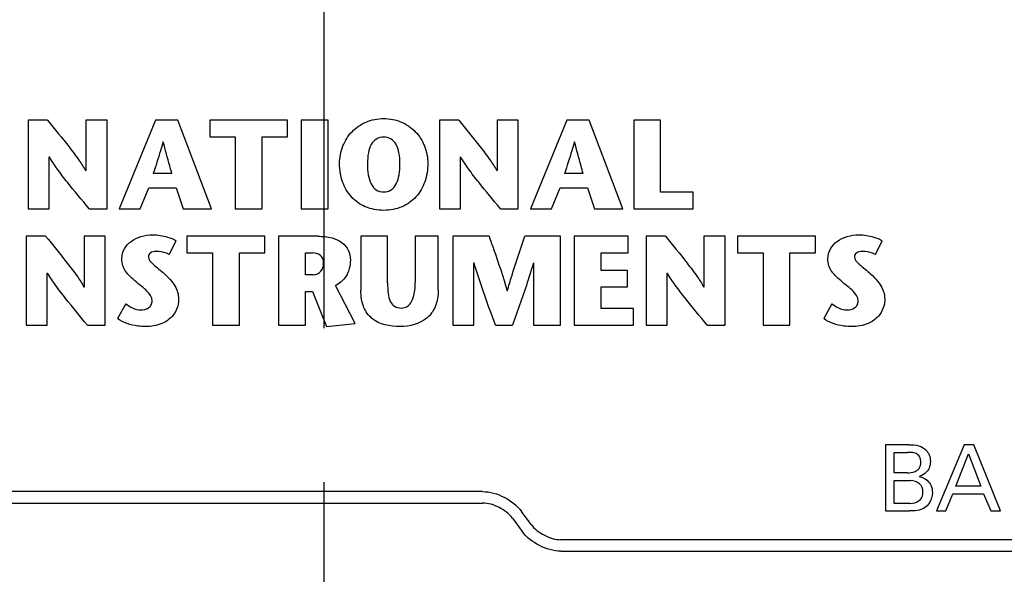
# Model space of a CAD drawing. Header units: inches. Extents: x 0 to 34, y 0 to 22.
# Tile 12 of 103: x 10.599 to 11.495, y 13.365 to 13.87. Entities that reach past the tile are written whole.
import ezdxf

# ---------------------------------------------------------------- set-up
doc = ezdxf.new("R2010")
doc.units = ezdxf.units.IN
doc.header["$LTSCALE"] = 1.87
doc.header["$MEASUREMENT"] = 0
doc.linetypes.add('CENTER', pattern=[0.6, 0.375, -0.075, 0.075, -0.075])
doc.layers.get('0').update_dxf_attribs({"linetype": 'CONTINUOUS'})
doc.layers.add('DEFAULT_1', color=7, linetype='CENTER')
doc.layers.add('DIMENSIONS', color=7, linetype='CONTINUOUS')
doc.styles.get("Standard").update_dxf_attribs({"font": 'txt', "width": 0.8})
doc.dimstyles.new('DIMSTYLE_2', dxfattribs={"dimtxt": 0.125, "dimasz": 0.18, "dimexe": 0.125, "dimexo": 0.0625, "dimgap": 0.03125, "dimtad": 0, "dimtih": 1, "dimtoh": 1, "dimdsep": 46, "dimtxsty": 'STANDARD', "dimblk": '_FILLED', "dimblk1": '_FILLED', "dimblk2": '_FILLED', "dimcen": 0.09, "dimadec": 0, "dimazin": 0, "dimtp": 0.001, "dimtm": 0.001, "dimtfac": 1, "dimtofl": 0, "dimtmove": 0, "dimatfit": 3, "dimldrblk": '_FILLED', "dimfxl": 1, "dimtolj": 1, "dimarcsym": 0})
doc.dimstyles.new('DIMSTYLE_4', dxfattribs={"dimtxt": 0.125, "dimasz": 0.18, "dimexe": 0.125, "dimexo": 0.0625, "dimgap": 0.09, "dimtad": 0, "dimtih": 1, "dimtoh": 1, "dimdsep": 46, "dimtxsty": 'STANDARD', "dimblk": '_FILLED', "dimblk1": '_FILLED', "dimblk2": '_FILLED', "dimcen": 0.09, "dimadec": 0, "dimazin": 0, "dimtp": 0.001, "dimtm": 0.001, "dimtfac": 1, "dimtofl": 0, "dimtmove": 0, "dimatfit": 2, "dimldrblk": '_FILLED', "dimfxl": 1, "dimtolj": 1, "dimarcsym": 0})

# ---------------------------------------------------------------- blocks, each defined once
blk = doc.blocks.new('*D16')
at = {"layer": 'DIMENSIONS', "color": 2, "linetype": 'CONTINUOUS'}
blk.add_line((10.68803, 13.03044), (9.31471, 13.03044), dxfattribs=at)
at = {"layer": 'DIMENSIONS', "color": 2, "linetype": 'CONTINUOUS', "insert": (9.25221, 13.09294), "char_height": 0.125, "width": 1.025, "attachment_point": 3, "line_spacing_factor": 0.9}
blk.add_mtext('57{\\Ftxt.shx;\\W1.000000;\\H0.125000; }[2.244]', dxfattribs=at)
blk = doc.blocks.new('_FILLED')
at = {"color": 0, "linetype": 'BYBLOCK'}
blk.add_solid([(0, 0), (-1, 0.1736), (-1, -0.1736)], dxfattribs=at)
blk = doc.blocks.new('*D17')
at = {"layer": 'DIMENSIONS', "color": 2, "linetype": 'CONTINUOUS'}
blk.add_line((10.68803, 12.04619), (9.31471, 12.04619), dxfattribs=at)
at = {"layer": 'DIMENSIONS', "color": 2, "linetype": 'CONTINUOUS', "insert": (9.25221, 12.10869), "char_height": 0.125, "width": 1.025, "attachment_point": 3, "line_spacing_factor": 0.9}
blk.add_mtext('82{\\Ftxt.shx;\\W1.000000;\\H0.125000; }[3.228]', dxfattribs=at)
blk = doc.blocks.new('*D18')
at = {"layer": 'DIMENSIONS', "color": 2, "linetype": 'CONTINUOUS'}
blk.add_line((10.68803, 11.06194), (9.31471, 11.06194), dxfattribs=at)
at = {"layer": 'DIMENSIONS', "color": 2, "linetype": 'CONTINUOUS', "insert": (9.25221, 11.12444), "char_height": 0.125, "width": 1.125, "attachment_point": 3, "line_spacing_factor": 0.9}
blk.add_mtext('107{\\Ftxt.shx;\\W1.000000;\\H0.125000; }[4.213]', dxfattribs=at)
blk = doc.blocks.new('*D19')
at = {"layer": 'DIMENSIONS', "color": 2, "linetype": 'CONTINUOUS'}
blk.add_line((10.68803, 10.07769), (9.31471, 10.07769), dxfattribs=at)
at = {"layer": 'DIMENSIONS', "color": 2, "linetype": 'CONTINUOUS', "insert": (9.25221, 10.14019), "char_height": 0.125, "width": 1.125, "attachment_point": 3, "line_spacing_factor": 0.9}
blk.add_mtext('132{\\Ftxt.shx;\\W1.000000;\\H0.125000; }[5.197]', dxfattribs=at)
blk = doc.blocks.new('*D20')
at = {"layer": 'DIMENSIONS', "color": 2, "linetype": 'CONTINUOUS'}
blk.add_line((10.56008, 9.05407), (9.31471, 9.05407), dxfattribs=at)
at = {"layer": 'DIMENSIONS', "color": 2, "linetype": 'CONTINUOUS', "insert": (9.25221, 9.11657), "char_height": 0.125, "width": 1.125, "attachment_point": 3, "line_spacing_factor": 0.9}
blk.add_mtext('158{\\Ftxt.shx;\\W1.000000;\\H0.125000; }[6.220]', dxfattribs=at)
blk = doc.blocks.new('*D21')
at = {"layer": 'DIMENSIONS', "color": 2, "linetype": 'CONTINUOUS'}
blk.add_line((10.72975, 8.76954), (9.31471, 8.76954), dxfattribs=at)
at = {"layer": 'DIMENSIONS', "color": 2, "linetype": 'CONTINUOUS', "insert": (9.25221, 8.83204), "char_height": 0.125, "width": 1.425, "attachment_point": 3, "line_spacing_factor": 0.9}
blk.add_mtext('165.23{\\Ftxt.shx;\\W1.000000;\\H0.125000; }[6.505]', dxfattribs=at)
blk = doc.blocks.new('*D25')
at = {"layer": 'DIMENSIONS', "color": 2, "linetype": 'CONTINUOUS'}
for p, q in [((9.4457, 13.78591), (9.3282, 13.78591)), ((11.31204, 13.05381), (9.4457, 13.78591))]:
    blk.add_line(p, q, dxfattribs=at)
at = {"layer": 'DIMENSIONS', "color": 2, "linetype": 'CONTINUOUS', "xscale": 0.18, "yscale": 0.18, "zscale": 0.18, "rotation": 338.581641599}
blk.add_blockref('_FILLED', (11.31204, 13.05381), dxfattribs=at)
at = {"layer": 'DIMENSIONS', "color": 2, "linetype": 'CONTINUOUS', "insert": (9.2657, 13.84841), "char_height": 0.125, "width": 1.6916667, "attachment_point": 3, "line_spacing_factor": 0.9}
blk.add_mtext('12X \\Fgdt;{\\Fgdt;n}\\Ftxt;3.25{\\Ftxt.shx;\\W1.000000;\\H0.125000; }[.128]\\PLEDS', dxfattribs=at)

msp = doc.modelspace()

# ---------------------------------------------------------------- linework, layer by layer
at = {"color": 7, "linetype": 'CONTINUOUS'}
for p, q in [((10.60624, 13.77865), (10.60624, 13.69785)), ((10.62391, 13.77865), (10.60624, 13.77865)), ((10.659, 13.77865), (10.659, 13.73236)), ((10.67816, 13.77865), (10.659, 13.77865)), ((10.67816, 13.69785), (10.67816, 13.77865)), ((10.72226, 13.77865), (10.68936, 13.69785)), ((10.74269, 13.77865), (10.72226, 13.77865)), ((10.77339, 13.69785), (10.74269, 13.77865)), ((10.77165, 13.77865), (10.77165, 13.76353)), ((10.84264, 13.77865), (10.77165, 13.77865)), ((10.84264, 13.76353), (10.84264, 13.77865)), ((10.85511, 13.77865), (10.85511, 13.69785)), ((10.87947, 13.77865), (10.85511, 13.77865)), ((10.87947, 13.69785), (10.87947, 13.77865)), ((10.98082, 13.77865), (10.98082, 13.69785)), ((10.99848, 13.77865), (10.98082, 13.77865)), ((11.03357, 13.77865), (11.03357, 13.73236)), ((11.05274, 13.77865), (11.03357, 13.77865)), ((11.05274, 13.69785), (11.05274, 13.77865)), ((11.09682, 13.77865), (11.06392, 13.69785)), ((11.11726, 13.77865), (11.09682, 13.77865)), ((11.14797, 13.69785), (11.11726, 13.77865)), ((11.15801, 13.77865), (11.15801, 13.69785)), ((11.18236, 13.77865), (11.15801, 13.77865)), ((11.18236, 13.71297), (11.18236, 13.77865)), ((10.72918, 13.7588), (10.72941, 13.7588)), ((10.77165, 13.76353), (10.79498, 13.76353)), ((10.79498, 13.76353), (10.79498, 13.69785)), ((10.81933, 13.69785), (10.81933, 13.76353)), ((10.81933, 13.76353), (10.84264, 13.76353)), ((11.10375, 13.7588), (11.10398, 13.7588)), ((10.6254, 13.69785), (10.6254, 13.74518)), ((10.6254, 13.74518), (10.62564, 13.74518)), ((10.99998, 13.69785), (10.99998, 13.74518)), ((10.99998, 13.74518), (11.00021, 13.74518)), ((10.659, 13.73236), (10.65877, 13.73236)), ((10.73727, 13.72994), (10.72029, 13.72994)), ((11.03357, 13.73236), (11.03335, 13.73236)), ((11.11183, 13.72994), (11.09487, 13.72994)), ((10.70841, 13.69785), (10.71614, 13.71713)), ((10.71614, 13.71713), (10.74119, 13.71713)), ((10.74119, 13.71713), (10.74753, 13.69785)), ((11.08297, 13.69785), (11.09071, 13.71713)), ((11.09071, 13.71713), (11.11575, 13.71713)), ((11.11575, 13.71713), (11.1221, 13.69785)), ((11.21191, 13.71297), (11.18236, 13.71297)), ((11.21191, 13.69785), (11.21191, 13.71297)), ((10.60624, 13.69785), (10.6254, 13.69785)), ((10.66188, 13.69785), (10.67816, 13.69785)), ((10.68936, 13.69785), (10.70841, 13.69785)), ((10.74753, 13.69785), (10.77339, 13.69785)), ((10.79498, 13.69785), (10.81933, 13.69785)), ((10.85511, 13.69785), (10.87947, 13.69785)), ((10.98082, 13.69785), (10.99998, 13.69785)), ((11.03646, 13.69785), (11.05274, 13.69785)), ((11.06392, 13.69785), (11.08297, 13.69785)), ((11.1221, 13.69785), (11.14797, 13.69785)), ((11.15801, 13.69785), (11.21191, 13.69785)), ((10.60463, 13.67284), (10.60463, 13.59204)), ((10.62229, 13.67284), (10.60463, 13.67284)), ((10.65739, 13.67284), (10.65739, 13.62655)), ((10.67655, 13.67284), (10.65739, 13.67284)), ((10.67655, 13.59204), (10.67655, 13.67284)), ((10.73484, 13.65611), (10.74107, 13.6688)), ((10.751, 13.67284), (10.751, 13.65772)), ((10.82199, 13.67284), (10.751, 13.67284)), ((10.82199, 13.65772), (10.82199, 13.67284)), ((10.83446, 13.67284), (10.83446, 13.59204)), ((10.87047, 13.67284), (10.83446, 13.67284)), ((10.90937, 13.67284), (10.90937, 13.62344)), ((10.93372, 13.67284), (10.90937, 13.67284)), ((10.93372, 13.6306), (10.93372, 13.67284)), ((10.95889, 13.67284), (10.95889, 13.63094)), ((10.97989, 13.67284), (10.95889, 13.67284)), ((10.97989, 13.62401), (10.97989, 13.67284)), ((10.99306, 13.67284), (10.99306, 13.59204)), ((11.02607, 13.67284), (10.99306, 13.67284)), ((11.09106, 13.67284), (11.05873, 13.67284)), ((11.09106, 13.59204), (11.09106, 13.67284)), ((11.10375, 13.67284), (11.10375, 13.59204)), ((11.15282, 13.67284), (11.10375, 13.67284)), ((11.15282, 13.65772), (11.15282, 13.67284)), ((11.16908, 13.67284), (11.16908, 13.59204)), ((11.18675, 13.67284), (11.16908, 13.67284)), ((11.22184, 13.67284), (11.22184, 13.62655)), ((11.241, 13.67284), (11.22184, 13.67284)), ((11.241, 13.59204), (11.241, 13.67284)), ((11.25231, 13.67284), (11.25231, 13.65772)), ((11.3233, 13.67284), (11.25231, 13.67284)), ((11.3233, 13.65772), (11.3233, 13.67284)), ((11.3779, 13.65611), (11.38414, 13.6688)), ((10.751, 13.65772), (10.77432, 13.65772)), ((10.77432, 13.65772), (10.77432, 13.59204)), ((10.79867, 13.59204), (10.79867, 13.65772)), ((10.79867, 13.65772), (10.82199, 13.65772)), ((10.85881, 13.63787), (10.85881, 13.65772)), ((10.85881, 13.65772), (10.86527, 13.65772)), ((11.12811, 13.64179), (11.12811, 13.65772)), ((11.12811, 13.65772), (11.15282, 13.65772)), ((11.25231, 13.65772), (11.27563, 13.65772)), ((11.27563, 13.65772), (11.27563, 13.59204)), ((11.29998, 13.59204), (11.29998, 13.65772)), ((11.29998, 13.65772), (11.3233, 13.65772)), ((11.01222, 13.59204), (11.01222, 13.6486)), ((11.01222, 13.6486), (11.01245, 13.6486)), ((11.06647, 13.6486), (11.0667, 13.6486)), ((11.0667, 13.6486), (11.0667, 13.59204)), ((10.62379, 13.59204), (10.62379, 13.63936)), ((10.62379, 13.63936), (10.62402, 13.63936)), ((11.15223, 13.64179), (11.12811, 13.64179)), ((11.15223, 13.62667), (11.15223, 13.64179)), ((11.18824, 13.59204), (11.18824, 13.63936)), ((11.18824, 13.63936), (11.18847, 13.63936)), ((10.86574, 13.63787), (10.85881, 13.63787)), ((10.65739, 13.62655), (10.65715, 13.62655)), ((10.85881, 13.59204), (10.85881, 13.62263)), ((10.85881, 13.62263), (10.86516, 13.62263)), ((10.86516, 13.62263), (10.87797, 13.59066)), ((10.90406, 13.59331), (10.88617, 13.62794)), ((11.04281, 13.62309), (11.04258, 13.62309)), ((11.12811, 13.60716), (11.12811, 13.62667)), ((11.12811, 13.62667), (11.15223, 13.62667)), ((11.22184, 13.62655), (11.22161, 13.62655)), ((10.69524, 13.61144), (10.68786, 13.59804)), ((11.15777, 13.60716), (11.12811, 13.60716)), ((11.15777, 13.59204), (11.15777, 13.60716)), ((11.33831, 13.61144), (11.33092, 13.59804)), ((10.60463, 13.59204), (10.62379, 13.59204)), ((10.66027, 13.59204), (10.67655, 13.59204)), ((10.77432, 13.59204), (10.79867, 13.59204)), ((10.83446, 13.59204), (10.85881, 13.59204)), ((10.87797, 13.59066), (10.90406, 13.59331)), ((10.99306, 13.59204), (11.01222, 13.59204)), ((11.03195, 13.59204), (11.0473, 13.59204)), ((11.0667, 13.59204), (11.09106, 13.59204)), ((11.10375, 13.59204), (11.15777, 13.59204)), ((11.16908, 13.59204), (11.18824, 13.59204)), ((11.22472, 13.59204), (11.241, 13.59204)), ((11.27563, 13.59204), (11.29998, 13.59204)), ((11.38712, 13.48288), (11.38712, 13.42275)), ((11.4086, 13.48288), (11.38712, 13.48288)), ((11.45877, 13.48288), (11.43346, 13.42275)), ((11.46768, 13.48288), (11.45877, 13.48288)), ((11.492, 13.42275), (11.46768, 13.48288)), ((11.39519, 13.45747), (11.39519, 13.47605)), ((11.39519, 13.47605), (11.40719, 13.47605)), ((11.45119, 13.44515), (11.46286, 13.47463)), ((11.46286, 13.47463), (11.47393, 13.44515)), ((11.40685, 13.45747), (11.39519, 13.45747)), ((11.39519, 13.42949), (11.39519, 13.45031)), ((11.39519, 13.45031), (11.40977, 13.45031)), ((11.47393, 13.44515), (11.45119, 13.44515)), ((11.02024, 13.44034), (10.45405, 13.44029)), ((11.44204, 13.42275), (11.44853, 13.43841)), ((11.44853, 13.43841), (11.47643, 13.43841)), ((11.47643, 13.43841), (11.48293, 13.42275)), ((10.45405, 13.42987), (11.02023, 13.42992)), ((11.40944, 13.42949), (11.39519, 13.42949)), ((11.0473, 13.41616), (11.0561, 13.4041)), ((11.06451, 13.41024), (11.05571, 13.42231)), ((11.38712, 13.42275), (11.40902, 13.42275)), ((11.43346, 13.42275), (11.44204, 13.42275)), ((11.48293, 13.42275), (11.492, 13.42275)), ((11.96014, 13.39647), (11.09159, 13.39647)), ((11.09159, 13.38606), (11.96014, 13.38606))]:
    msp.add_line(p, q, dxfattribs=at)
for points, knots in [([(10.62391, 13.77865), (10.6305, 13.77056), (10.64034, 13.75863), (10.65197, 13.7432), (10.65696, 13.7358), (10.65877, 13.73236)], [0, 0, 0, 0, 0.539992, 0.799014, 1, 1, 1, 1]), ([(10.88998, 13.73918), (10.88998, 13.74458), (10.89192, 13.75526), (10.9006, 13.76881), (10.91392, 13.77799), (10.92468, 13.78004), (10.93014, 13.78004)], [0, 0, 0, 0, 0.255383, 0.498761, 0.741926, 1, 1, 1, 1]), ([(10.93014, 13.78004), (10.9356, 13.78004), (10.94636, 13.77799), (10.95969, 13.76881), (10.96837, 13.75526), (10.97032, 13.74458), (10.97032, 13.73918)], [0, 0, 0, 0, 0.258056, 0.501244, 0.744634, 1, 1, 1, 1]), ([(10.99848, 13.77865), (11.00508, 13.77056), (11.01491, 13.75863), (11.02654, 13.7432), (11.03153, 13.7358), (11.03335, 13.73236)], [0, 0, 0, 0, 0.539987, 0.798986, 1, 1, 1, 1]), ([(10.72918, 13.7588), (10.72846, 13.75611), (10.72571, 13.74642), (10.72247, 13.73689), (10.72029, 13.72994)], [0, 0, 0, 0, 0.276447, 1, 1, 1, 1]), ([(10.73727, 13.72994), (10.73662, 13.73225), (10.73391, 13.74184), (10.73125, 13.75145), (10.72941, 13.7588)], [0, 0, 0, 0, 0.240588, 1, 1, 1, 1]), ([(10.93014, 13.76319), (10.92784, 13.76319), (10.9231, 13.76212), (10.91816, 13.75638), (10.91577, 13.74842), (10.91537, 13.74245), (10.91537, 13.73918)], [0, 0, 0, 0, 0.219521, 0.432812, 0.68789, 1, 1, 1, 1]), ([(10.94492, 13.73918), (10.94492, 13.74245), (10.94451, 13.74842), (10.94213, 13.75638), (10.93718, 13.76212), (10.93245, 13.76319), (10.93014, 13.76319)], [0, 0, 0, 0, 0.312091, 0.567125, 0.780376, 1, 1, 1, 1]), ([(11.10375, 13.7588), (11.10302, 13.75611), (11.10028, 13.74642), (11.09704, 13.73689), (11.09487, 13.72994)], [0, 0, 0, 0, 0.276474, 1, 1, 1, 1]), ([(11.11183, 13.72994), (11.11119, 13.73225), (11.10849, 13.74185), (11.10582, 13.75145), (11.10398, 13.7588)], [0, 0, 0, 0, 0.240535, 1, 1, 1, 1]), ([(10.66188, 13.69785), (10.65526, 13.70587), (10.64528, 13.71774), (10.63318, 13.73353), (10.62783, 13.74139), (10.62564, 13.74518)], [0, 0, 0, 0, 0.522902, 0.779652, 1, 1, 1, 1]), ([(10.93014, 13.69647), (10.92446, 13.69647), (10.91338, 13.6984), (10.89985, 13.70806), (10.89163, 13.72242), (10.88998, 13.73348), (10.88998, 13.73918)], [0, 0, 0, 0, 0.260859, 0.498373, 0.738882, 1, 1, 1, 1]), ([(10.91537, 13.73918), (10.91537, 13.73568), (10.91573, 13.72931), (10.91795, 13.72081), (10.92282, 13.71451), (10.92776, 13.71332), (10.93014, 13.71332)], [0, 0, 0, 0, 0.316144, 0.573861, 0.784981, 1, 1, 1, 1]), ([(10.97032, 13.73918), (10.97032, 13.73348), (10.96866, 13.72242), (10.96044, 13.70806), (10.9469, 13.6984), (10.93583, 13.69647), (10.93014, 13.69647)], [0, 0, 0, 0, 0.261099, 0.501615, 0.73915, 1, 1, 1, 1]), ([(10.93014, 13.71332), (10.93252, 13.71332), (10.93747, 13.71451), (10.94234, 13.72081), (10.94455, 13.72931), (10.94492, 13.73568), (10.94492, 13.73918)], [0, 0, 0, 0, 0.215101, 0.426188, 0.68387, 1, 1, 1, 1]), ([(11.03646, 13.69785), (11.02983, 13.70587), (11.01985, 13.71774), (11.00775, 13.73353), (11.0024, 13.74139), (11.00021, 13.74518)], [0, 0, 0, 0, 0.52298, 0.779707, 1, 1, 1, 1]), ([(10.62229, 13.67284), (10.62888, 13.66475), (10.63872, 13.65282), (10.65035, 13.63739), (10.65534, 13.62999), (10.65715, 13.62655)], [0, 0, 0, 0, 0.540005, 0.799004, 1, 1, 1, 1]), ([(10.69167, 13.65253), (10.69167, 13.65557), (10.69327, 13.66181), (10.69998, 13.6689), (10.70924, 13.67326), (10.71629, 13.67423), (10.71995, 13.67423)], [0, 0, 0, 0, 0.232127, 0.466197, 0.721356, 1, 1, 1, 1]), ([(10.71995, 13.67423), (10.72446, 13.67423), (10.7318, 13.67302), (10.73869, 13.6703), (10.74107, 13.6688)], [0, 0, 0, 0, 0.615622, 1, 1, 1, 1]), ([(10.87047, 13.67284), (10.87471, 13.67284), (10.88237, 13.67214), (10.89234, 13.66792), (10.89866, 13.66047), (10.89978, 13.65432), (10.89978, 13.65126)], [0, 0, 0, 0, 0.311062, 0.55948, 0.775376, 1, 1, 1, 1]), ([(11.02607, 13.67284), (11.02746, 13.66897), (11.03337, 13.65252), (11.03889, 13.63593), (11.04258, 13.62309)], [0, 0, 0, 0, 0.23571, 1, 1, 1, 1]), ([(11.04281, 13.62309), (11.04406, 13.62764), (11.0489, 13.64437), (11.05461, 13.66083), (11.05873, 13.67284)], [0, 0, 0, 0, 0.270664, 1, 1, 1, 1]), ([(11.18675, 13.67284), (11.19334, 13.66475), (11.20317, 13.65282), (11.2148, 13.63739), (11.21979, 13.62999), (11.22161, 13.62655)], [0, 0, 0, 0, 0.539965, 0.79898, 1, 1, 1, 1]), ([(11.33473, 13.65253), (11.33473, 13.65557), (11.33633, 13.66181), (11.34304, 13.6689), (11.3523, 13.67326), (11.35935, 13.67423), (11.36301, 13.67423)], [0, 0, 0, 0, 0.232134, 0.466209, 0.721367, 1, 1, 1, 1]), ([(11.36301, 13.67423), (11.36752, 13.67423), (11.37486, 13.67302), (11.38175, 13.6703), (11.38414, 13.6688)], [0, 0, 0, 0, 0.615616, 1, 1, 1, 1]), ([(10.72295, 13.65911), (10.7211, 13.65911), (10.71764, 13.65864), (10.7158, 13.65545), (10.7158, 13.65414)], [0, 0, 0, 0, 0.586579, 1, 1, 1, 1]), ([(10.73484, 13.65611), (10.73401, 13.65661), (10.73031, 13.65844), (10.7261, 13.65911), (10.72295, 13.65911)], [0, 0, 0, 0, 0.234289, 1, 1, 1, 1]), ([(10.87543, 13.64779), (10.87543, 13.64945), (10.87509, 13.65246), (10.8718, 13.65702), (10.86771, 13.65772), (10.86527, 13.65772)], [0, 0, 0, 0, 0.310026, 0.545996, 1, 1, 1, 1]), ([(11.36601, 13.65911), (11.36416, 13.65911), (11.3607, 13.65864), (11.35886, 13.65545), (11.35886, 13.65414)], [0, 0, 0, 0, 0.586616, 1, 1, 1, 1]), ([(11.3779, 13.65611), (11.37707, 13.65661), (11.37337, 13.65844), (11.36916, 13.65911), (11.36601, 13.65911)], [0, 0, 0, 0, 0.234212, 1, 1, 1, 1]), ([(10.70506, 13.63094), (10.70316, 13.63261), (10.69964, 13.63565), (10.69507, 13.64047), (10.69213, 13.64613), (10.69167, 13.65033), (10.69167, 13.65253)], [0, 0, 0, 0, 0.288239, 0.528741, 0.75042, 1, 1, 1, 1]), ([(10.7158, 13.65414), (10.7158, 13.65147), (10.72181, 13.64574), (10.72715, 13.64173), (10.73045, 13.63867)], [0, 0, 0, 0, 0.371989, 1, 1, 1, 1]), ([(10.89978, 13.65126), (10.89978, 13.64612), (10.89763, 13.63625), (10.88999, 13.62982), (10.88617, 13.62794)], [0, 0, 0, 0, 0.547034, 1, 1, 1, 1]), ([(11.03195, 13.59204), (11.0303, 13.59648), (11.02334, 13.61517), (11.01683, 13.63404), (11.01245, 13.6486)], [0, 0, 0, 0, 0.237326, 1, 1, 1, 1]), ([(11.06647, 13.6486), (11.06496, 13.64349), (11.05909, 13.62447), (11.05232, 13.60573), (11.0473, 13.59204)], [0, 0, 0, 0, 0.267516, 1, 1, 1, 1]), ([(11.34812, 13.63094), (11.34622, 13.63261), (11.3427, 13.63565), (11.33813, 13.64047), (11.33519, 13.64613), (11.33473, 13.65033), (11.33473, 13.65253)], [0, 0, 0, 0, 0.288241, 0.528738, 0.750414, 1, 1, 1, 1]), ([(11.35886, 13.65414), (11.35886, 13.65147), (11.36488, 13.64574), (11.37021, 13.64173), (11.37351, 13.63867)], [0, 0, 0, 0, 0.372002, 1, 1, 1, 1]), ([(10.66027, 13.59204), (10.65364, 13.60006), (10.64366, 13.61193), (10.63156, 13.62771), (10.62621, 13.63557), (10.62402, 13.63936)], [0, 0, 0, 0, 0.52298, 0.779734, 1, 1, 1, 1]), ([(10.86574, 13.63787), (10.86718, 13.63787), (10.86998, 13.63844), (10.87405, 13.64168), (10.87543, 13.64544), (10.87543, 13.64779)], [0, 0, 0, 0, 0.285055, 0.538125, 1, 1, 1, 1]), ([(11.22472, 13.59204), (11.2181, 13.60006), (11.20812, 13.61193), (11.19602, 13.62771), (11.19067, 13.63557), (11.18847, 13.63936)], [0, 0, 0, 0, 0.522934, 0.779685, 1, 1, 1, 1]), ([(10.71925, 13.6142), (10.71925, 13.61751), (10.71412, 13.62419), (10.70818, 13.62822), (10.70506, 13.63094)], [0, 0, 0, 0, 0.444012, 1, 1, 1, 1]), ([(10.73045, 13.63867), (10.73271, 13.63657), (10.73657, 13.63269), (10.74091, 13.62655), (10.74309, 13.62047), (10.74338, 13.61643), (10.74338, 13.61443)], [0, 0, 0, 0, 0.326324, 0.5767, 0.788461, 1, 1, 1, 1]), ([(10.93372, 13.6306), (10.93372, 13.62734), (10.93391, 13.6216), (10.93537, 13.61392), (10.93963, 13.60829), (10.94403, 13.60751), (10.94619, 13.60751)], [0, 0, 0, 0, 0.329207, 0.582061, 0.781598, 1, 1, 1, 1]), ([(10.94619, 13.60751), (10.94806, 13.60751), (10.95206, 13.60855), (10.95628, 13.61381), (10.95851, 13.62156), (10.95889, 13.62755), (10.95889, 13.63094)], [0, 0, 0, 0, 0.189899, 0.392637, 0.655062, 1, 1, 1, 1]), ([(11.36231, 13.6142), (11.36231, 13.6175), (11.35718, 13.62419), (11.35124, 13.62822), (11.34812, 13.63094)], [0, 0, 0, 0, 0.443883, 1, 1, 1, 1]), ([(11.37351, 13.63867), (11.37577, 13.63657), (11.37963, 13.63269), (11.38397, 13.62655), (11.38616, 13.62047), (11.38644, 13.61643), (11.38644, 13.61443)], [0, 0, 0, 0, 0.326334, 0.576711, 0.788467, 1, 1, 1, 1]), ([(10.94504, 13.59066), (10.93617, 13.59066), (10.92163, 13.59312), (10.91053, 13.60866), (10.90937, 13.61826), (10.90937, 13.62344)], [0, 0, 0, 0, 0.486504, 0.716128, 1, 1, 1, 1]), ([(10.97989, 13.62401), (10.97989, 13.6188), (10.97852, 13.60905), (10.9675, 13.59389), (10.95355, 13.59066), (10.94504, 13.59066)], [0, 0, 0, 0, 0.28967, 0.527693, 1, 1, 1, 1]), ([(10.70909, 13.60577), (10.71148, 13.60577), (10.71526, 13.60662), (10.71872, 13.61031), (10.71925, 13.61288), (10.71925, 13.6142)], [0, 0, 0, 0, 0.489674, 0.73004, 1, 1, 1, 1]), ([(10.74338, 13.61443), (10.74338, 13.61215), (10.74221, 13.60683), (10.7375, 13.59883), (10.72735, 13.59189), (10.71832, 13.59066), (10.71326, 13.59066)], [0, 0, 0, 0, 0.161592, 0.376625, 0.642377, 1, 1, 1, 1]), ([(11.35216, 13.60577), (11.35455, 13.60577), (11.35833, 13.60661), (11.36179, 13.61031), (11.36231, 13.61288), (11.36231, 13.6142)], [0, 0, 0, 0, 0.489623, 0.729937, 1, 1, 1, 1]), ([(11.38644, 13.61443), (11.38644, 13.61215), (11.38527, 13.60683), (11.38056, 13.59883), (11.37041, 13.59189), (11.36138, 13.59066), (11.35632, 13.59066)], [0, 0, 0, 0, 0.161587, 0.376616, 0.642369, 1, 1, 1, 1]), ([(10.69524, 13.61144), (10.69714, 13.60998), (10.70134, 13.60711), (10.70643, 13.60577), (10.70909, 13.60577)], [0, 0, 0, 0, 0.472633, 1, 1, 1, 1]), ([(11.33831, 13.61144), (11.3402, 13.60998), (11.3444, 13.60711), (11.34949, 13.60577), (11.35216, 13.60577)], [0, 0, 0, 0, 0.472411, 1, 1, 1, 1]), ([(10.71326, 13.59066), (10.7109, 13.59066), (10.70206, 13.59115), (10.69296, 13.59395), (10.68786, 13.59804)], [0, 0, 0, 0, 0.26469, 1, 1, 1, 1]), ([(11.35632, 13.59066), (11.35396, 13.59066), (11.34512, 13.59115), (11.33602, 13.59395), (11.33092, 13.59804)], [0, 0, 0, 0, 0.264662, 1, 1, 1, 1]), ([(11.4086, 13.48288), (11.41159, 13.48288), (11.41709, 13.4829), (11.42205, 13.48014), (11.42376, 13.47846)], [0, 0, 0, 0, 0.554869, 1, 1, 1, 1]), ([(11.42376, 13.47846), (11.42507, 13.47719), (11.42738, 13.47384), (11.42801, 13.46983), (11.42801, 13.46772)], [0, 0, 0, 0, 0.464438, 1, 1, 1, 1]), ([(11.41935, 13.46697), (11.41935, 13.46877), (11.41884, 13.47216), (11.41512, 13.47524), (11.41111, 13.47602), (11.40847, 13.47605), (11.40719, 13.47605)], [0, 0, 0, 0, 0.309637, 0.545595, 0.780082, 1, 1, 1, 1]), ([(11.40685, 13.45747), (11.40932, 13.45747), (11.41346, 13.45777), (11.41854, 13.4614), (11.41935, 13.46507), (11.41935, 13.46697)], [0, 0, 0, 0, 0.41829, 0.677882, 1, 1, 1, 1]), ([(11.42801, 13.46772), (11.42801, 13.46563), (11.42742, 13.46184), (11.4238, 13.45673), (11.42006, 13.45497), (11.41785, 13.45415)], [0, 0, 0, 0, 0.344308, 0.61068, 1, 1, 1, 1]), ([(11.41785, 13.45415), (11.42046, 13.4534), (11.42487, 13.45164), (11.42918, 13.44589), (11.42984, 13.44155), (11.42984, 13.43915)], [0, 0, 0, 0, 0.390705, 0.654516, 1, 1, 1, 1]), ([(11.42126, 13.4399), (11.42126, 13.44258), (11.41904, 13.44871), (11.41277, 13.45031), (11.40977, 13.45031)], [0, 0, 0, 0, 0.471732, 1, 1, 1, 1]), ([(11.02024, 13.44034), (11.02702, 13.44034), (11.04043, 13.43616), (11.05171, 13.42778), (11.05571, 13.42231)], [0, 0, 0, 0, 0.499895, 1, 1, 1, 1]), ([(11.40944, 13.42949), (11.41236, 13.42949), (11.41702, 13.43059), (11.42075, 13.43537), (11.42126, 13.43836), (11.42126, 13.4399)], [0, 0, 0, 0, 0.500734, 0.735633, 1, 1, 1, 1]), ([(11.42984, 13.43915), (11.42984, 13.43588), (11.42823, 13.43038), (11.42429, 13.42663), (11.4226, 13.42549)], [0, 0, 0, 0, 0.616404, 1, 1, 1, 1]), ([(11.0473, 13.41616), (11.04425, 13.42033), (11.03555, 13.42655), (11.0254, 13.42992), (11.02023, 13.42992)], [0, 0, 0, 0, 0.500159, 1, 1, 1, 1]), ([(11.4226, 13.42549), (11.42065, 13.42421), (11.41604, 13.4227), (11.41136, 13.42275), (11.40902, 13.42275)], [0, 0, 0, 0, 0.499467, 1, 1, 1, 1]), ([(11.06451, 13.41024), (11.06756, 13.40606), (11.07627, 13.39985), (11.08642, 13.39647), (11.09159, 13.39647)], [0, 0, 0, 0, 0.500045, 1, 1, 1, 1]), ([(11.09159, 13.38606), (11.08481, 13.38606), (11.07139, 13.39023), (11.0601, 13.39862), (11.0561, 13.4041)], [0, 0, 0, 0, 0.500009, 1, 1, 1, 1])]:
    msp.add_open_spline(points, degree=3, knots=knots, dxfattribs=at)
at = {"layer": 'DEFAULT_1', "color": 7, "linetype": 'CENTER'}
msp.add_line((10.87554, 14.29029), (10.87554, 13.09041), dxfattribs=at)

# ---------------------------------------------------------------- dimensions: what is measured, and where the dimension line sits
at = {"layer": 'DIMENSIONS', "color": 2, "linetype": 'CONTINUOUS'}
for feature_location, offset, origin, picture, middle in [((10.7297516, 8.7695381), (-1.4150407, 0), (10.7922516, 15.2745375), '*D21', (8.5397108, 8.7695381)), ((10.68803, 11.06194), (-1.37332, 0), (10.75053, 15.27454), '*D18', (8.68971, 11.06194)), ((10.68803, 10.07769), (-1.37332, 0), (10.75053, 15.27454), '*D19', (8.68971, 10.07769)), ((10.56008, 9.05407), (-1.24537, 0), (10.62258, 15.27454), '*D20', (8.68971, 9.05407)), ((10.68803, 13.03044), (-1.37332, 0), (10.75053, 15.27454), '*D16', (8.73971, 13.03044)), ((10.68803, 12.04619), (-1.37332, 0), (10.75053, 15.27454), '*D17', (8.73971, 12.04619))]:
    dim = msp.add_ordinate_dim(feature_location=feature_location, offset=offset, dtype=0, origin=origin, dimstyle='DIMSTYLE_2', dxfattribs=at)
    dim.commit()
    dim.dimension.update_dxf_attribs({"geometry": picture, "text_midpoint": middle})
dim = msp.add_diameter_dim_2p(p1=(11.31204, 13.05381), p2=(11.43116, 13.00708), text='12X %%c<>\\PLEDS', dimstyle='DIMSTYLE_4', override={"dimpost": '<>'}, dxfattribs=at)
dim.commit()
dim.dimension.update_dxf_attribs({"geometry": '*D25', "text_midpoint": (8.41987, 13.67653), "dimtype": 163})

doc.saveas('drawing.dxf')
